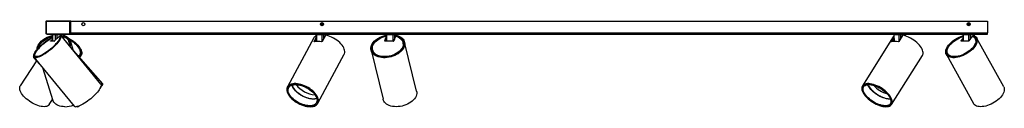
# Model space of a CAD drawing. Header units: millimetres. Extents: x 46 to 1127, y 402 to 825.
# Tile 1 of 5: x 46 to 360, y 402 to 429. Entities that reach past the tile are written whole.
import ezdxf

# ---------------------------------------------------------------- set-up
doc = ezdxf.new("R2010")
doc.units = ezdxf.units.MM

msp = doc.modelspace()

# ---------------------------------------------------------------- linework, layer by layer
at = {"color": 7, "linetype": 'Continuous', "lineweight": 25}
for p, q in [((54.52, 429.38), (54.68, 429.38)), ((54.52, 429.38), (54.52, 425.68)), ((62.22, 429.38), (54.68, 429.38)), ((54.68, 429.38), (54.68, 425.68)), ((54.68, 429.28), (54.68, 425.64)), ((62.36, 429.28), (54.68, 429.28)), ((62.22, 425.68), (62.22, 429.38)), ((62.38, 429.38), (62.22, 429.38)), ((62.36, 425.64), (62.36, 429.28)), ((62.48, 429.38), (62.38, 429.38)), ((62.38, 425.68), (62.38, 429.38)), ((62.48, 429.38), (354.48, 429.38)), ((62.48, 425.68), (62.48, 429.38)), ((142.39, 428.7), (142.25, 428.52)), ((142.33, 428.3), (142.25, 428.52)), ((142.33, 428.3), (142.56, 428.27)), ((142.39, 428.7), (142.62, 428.67)), ((142.56, 428.27), (142.7, 428.45)), ((142.62, 428.67), (142.7, 428.45)), ((348.39, 428.7), (348.25, 428.52)), ((348.33, 428.3), (348.25, 428.52)), ((348.33, 428.3), (348.56, 428.27)), ((348.39, 428.7), (348.62, 428.67)), ((348.56, 428.27), (348.7, 428.45)), ((348.62, 428.67), (348.7, 428.45)), ((354.48, 429.38), (354.48, 425.68)), ((54.52, 425.68), (54.68, 425.68)), ((54.57, 425.48), (54.57, 425.44)), ((54.6, 425.44), (54.57, 425.44)), ((54.88, 425.44), (62.16, 425.44)), ((54.92, 425.28), (54.92, 425.44)), ((54.92, 425.44), (61.98, 425.44)), ((54.92, 425.28), (61.98, 425.28)), ((56.09, 423.15), (56.67, 423.71)), ((56.55, 425.08), (56.55, 424.89)), ((56.65, 425.08), (56.67, 423.08)), ((57.61, 425.08), (56.68, 425.08)), ((58.87, 424.67), (57.34, 423.15)), ((60.07, 425.08), (58.01, 425.08)), ((59.14, 424.35), (58.89, 424.64)), ((59.28, 424.96), (59.07, 424.75)), ((59.29, 424.95), (59.07, 424.74)), ((59.07, 424.74), (59.07, 424.74)), ((59.14, 424.35), (59.14, 424.34)), ((72.07, 409.35), (59.28, 424.96)), ((60.23, 423.8), (60.24, 425.08)), ((60.34, 424.9), (60.34, 425.08)), ((61.98, 425.28), (61.98, 425.44)), ((61.98, 425.28), (354.48, 425.28)), ((62.38, 425.68), (62.22, 425.68)), ((62.48, 425.67), (62.36, 425.59)), ((62.48, 425.68), (62.48, 425.67)), ((62.48, 425.68), (354.48, 425.68)), ((139.88, 424.08), (131.48, 408.48)), ((140.02, 422.99), (140.61, 424.07)), ((140.24, 422.91), (140.61, 423.61)), ((140.59, 425.08), (140.62, 422.97)), ((142.53, 425.08), (140.72, 425.08)), ((143.59, 424.85), (142.59, 422.99)), ((144.3, 425.08), (142.95, 425.08)), ((144.35, 424.81), (144.36, 425.08)), ((162.52, 423.15), (162.79, 424.07)), ((162.66, 423.08), (162.8, 423.55)), ((162.71, 424.74), (162.77, 424.95)), ((162.78, 425.08), (162.8, 423.08)), ((165.17, 425.08), (163, 425.08)), ((165.86, 424.67), (165.4, 423.15)), ((166.16, 425.08), (165.54, 425.08)), ((166.09, 424.9), (166.03, 424.69)), ((166.03, 424.62), (166.03, 424.64)), ((166.17, 424.95), (166.17, 425.08)), ((166.24, 424.95), (166.17, 424.74)), ((324.46, 424.41), (314.62, 408.8)), ((323.96, 422.99), (324.59, 423.98)), ((324.23, 422.94), (324.6, 423.52)), ((324.58, 424.58), (324.46, 424.41)), ((324.52, 423.4), (324.52, 423.37)), ((324.58, 425.08), (324.6, 422.99)), ((326.28, 425.08), (324.67, 425.08)), ((327.42, 424.85), (326.25, 422.99)), ((328.29, 425.08), (326.71, 425.08)), ((328.37, 424.74), (328.37, 425.08)), ((346.12, 423.15), (346.61, 423.85)), ((346.59, 425.08), (346.61, 423.08)), ((348.49, 425.08), (346.71, 425.08)), ((349.53, 424.67), (348.49, 423.15)), ((350.3, 425.08), (348.91, 425.08)), ((349.89, 424.94), (349.75, 424.73)), ((349.82, 424.55), (349.77, 424.64)), ((349.96, 424.95), (349.81, 424.74)), ((350.36, 424.76), (350.36, 425.08)), ((350.7, 423.6), (350.54, 423.89)), ((359.61, 408.53), (350.98, 424.14)), ((354.48, 425.28), (354.48, 425.68)), ((57.23, 423.08), (56.07, 423.08)), ((56.09, 423.15), (56.14, 423.09)), ((56.57, 423.08), (56.67, 423.18)), ((61.99, 422.68), (61.89, 422.98)), ((63.37, 419.97), (62.37, 423.13)), ((158.59, 421.25), (158.58, 421.25)), ((158.6, 420.29), (158.67, 419.99)), ((165.29, 423.08), (162.59, 423.08)), ((168.38, 422.36), (168.31, 422.66)), ((168.38, 421.25), (168.36, 421.25)), ((172.61, 407.17), (168.8, 422.78)), ((346.12, 423.15), (346.16, 423.09)), ((348.36, 423.08), (346.16, 423.08)), ((346.44, 423.08), (346.61, 423.32)), ((50.63, 417.83), (53.56, 414.53)), ((50.77, 417.99), (63.56, 402.38)), ((51.16, 418.3), (51.4, 418.01)), ((51.41, 418), (51.4, 418.01)), ((72.68, 409.51), (63.34, 420.07)), ((65.16, 418.45), (65.35, 418.75)), ((65.34, 417.81), (65.77, 418.48)), ((141.16, 403.26), (149.57, 418.87)), ((158.11, 420.17), (161.93, 404.56)), ((323.92, 402.93), (333.76, 418.54)), ((341.35, 418.81), (349.99, 403.2)), ((341.79, 419.05), (341.95, 418.75)), ((51.56, 416.78), (46.42, 408.86)), ((53.52, 414.63), (56.82, 404.21)), ((72.56, 409.41), (72.52, 409.45)), ((131.74, 408.62), (131.62, 408.4)), ((131.66, 408.48), (131.69, 408.55)), ((314.87, 408.9), (314.75, 408.72)), ((314.82, 408.83), (314.84, 408.87)), ((55.64, 402.87), (56.72, 404.53)), ((141.02, 403.34), (141.14, 403.55)), ((323.79, 403.02), (323.91, 403.21)), ((323.89, 403.16), (323.86, 403.13))]:
    msp.add_line(p, q, dxfattribs=at)
at = {"color": 8, "linetype": 'Continuous', "lineweight": 25}
for p, q in [((56.65, 425.08), (56.64, 425.08)), ((56.64, 425.08), (56.64, 424.91)), ((56.68, 425.08), (56.7, 423.08)), ((57.62, 423.43), (57.61, 425.08)), ((58.01, 425.08), (58.02, 423.82)), ((60.06, 424.01), (60.07, 425.08)), ((60.26, 425.08), (60.24, 425.08)), ((60.26, 424.93), (60.26, 425.08)), ((62.38, 425.68), (62.48, 425.68)), ((140.72, 425.08), (140.74, 422.98)), ((142.52, 422.92), (142.53, 425.08)), ((142.95, 425.08), (142.94, 423.65)), ((144.29, 424.83), (144.3, 425.08)), ((163, 425.08), (163.02, 423.08)), ((165.16, 423.08), (165.17, 425.08)), ((165.54, 425.08), (165.54, 423.59)), ((166.16, 424.95), (166.16, 425.08)), ((324.67, 425.08), (324.69, 422.99)), ((326.28, 423.04), (326.28, 425.08)), ((326.71, 425.08), (326.71, 423.71)), ((328.28, 424.77), (328.29, 425.08)), ((346.71, 425.08), (346.73, 423.08)), ((348.48, 423.14), (348.49, 425.08)), ((348.91, 425.08), (348.91, 423.76)), ((350.29, 424.8), (350.3, 425.08)), ((56.14, 423.09), (56.14, 423.08)), ((140.02, 422.99), (140.09, 422.88)), ((162.52, 423.15), (162.53, 423.1)), ((323.96, 422.99), (324.04, 422.89)), ((346.16, 423.09), (346.16, 423.08))]:
    msp.add_line(p, q, dxfattribs=at)
at = {"color": 7, "linetype": 'Continuous', "lineweight": 25, "flags": 128}
for points in [[(59.29, 424.95), (59.36, 424.79), (59.39, 424.59), (59.35, 424.34), (59.26, 424.06), (59.11, 423.74), (58.91, 423.4), (58.66, 423.02), (58.36, 422.63), (58.02, 422.23), (57.63, 421.81), (57.22, 421.39), (56.77, 420.97), (56.3, 420.55), (55.82, 420.15), (55.32, 419.77), (54.82, 419.41), (54.32, 419.07), (53.84, 418.77), (53.36, 418.5), (52.91, 418.27), (52.49, 418.09), (52.1, 417.94), (51.75, 417.85), (51.44, 417.8), (51.18, 417.8), (50.97, 417.85), (50.81, 417.94), (50.71, 418.09), (50.66, 418.27), (50.68, 418.5), (50.74, 418.77), (50.87, 419.07), (51.05, 419.41), (51.28, 419.77), (51.56, 420.15), (51.89, 420.55), (52.25, 420.97), (52.66, 421.39), (53.09, 421.81), (53.55, 422.23), (54.03, 422.63), (54.52, 423.02), (55.02, 423.4), (55.52, 423.74), (56.02, 424.06), (56.49, 424.34), (56.66, 424.43)], [(59.07, 424.74), (59.14, 424.58), (59.15, 424.37), (59.1, 424.13), (59, 423.85), (58.85, 423.54), (58.64, 423.2), (58.39, 422.84), (58.09, 422.46), (57.75, 422.07), (57.37, 421.67), (56.96, 421.26), (56.53, 420.86), (56.07, 420.47), (55.6, 420.09), (55.13, 419.73), (54.65, 419.39), (54.17, 419.08), (53.71, 418.81), (53.27, 418.56), (52.85, 418.36), (52.46, 418.2), (52.1, 418.09), (51.78, 418.02), (51.51, 417.99), (51.28, 418.02), (51.11, 418.09), (50.98, 418.2), (50.92, 418.36), (50.9, 418.56), (50.94, 418.81), (51.04, 419.08), (51.19, 419.39), (51.4, 419.73), (51.65, 420.09), (51.95, 420.47), (52.28, 420.86), (52.66, 421.26), (53.07, 421.67), (53.5, 422.07), (53.96, 422.46), (54.43, 422.84), (54.9, 423.2), (55.38, 423.54), (55.86, 423.85), (56.32, 424.13), (56.66, 424.32)], [(58.87, 424.67), (58.96, 424.52), (58.99, 424.33), (58.96, 424.1), (58.88, 423.83), (58.74, 423.53), (58.54, 423.2), (58.3, 422.84), (58, 422.46), (57.67, 422.07), (57.29, 421.67), (56.88, 421.27), (56.45, 420.87), (55.99, 420.47), (55.52, 420.1), (55.05, 419.74), (54.57, 419.41), (54.1, 419.11), (53.64, 418.84), (53.2, 418.61), (52.79, 418.42), (52.41, 418.28), (52.07, 418.18), (51.77, 418.13), (51.52, 418.13), (51.33, 418.18), (51.18, 418.28), (51.09, 418.42), (51.06, 418.61), (51.08, 418.84), (51.17, 419.11), (51.31, 419.41), (51.5, 419.74), (51.74, 420.1), (52.04, 420.47), (52.37, 420.87), (52.75, 421.27), (53.15, 421.67), (53.59, 422.07), (54.05, 422.46), (54.52, 422.84), (54.99, 423.2), (55.47, 423.53), (55.94, 423.83), (56.4, 424.1), (56.66, 424.24)], [(51.78, 420.43), (51.78, 420.55), (51.83, 420.97), (51.94, 421.39), (52.13, 421.81), (52.38, 422.23), (52.69, 422.63), (53.06, 423.02), (53.49, 423.4), (53.96, 423.74), (54.47, 424.06), (55.02, 424.34), (55.59, 424.59), (56.19, 424.79), (56.64, 424.91)], [(52.08, 420.78), (52.09, 420.86), (52.18, 421.26), (52.34, 421.67), (52.56, 422.07), (52.84, 422.46), (53.18, 422.84), (53.58, 423.2), (54.02, 423.54), (54.5, 423.85), (55.02, 424.13), (55.57, 424.37), (56.13, 424.58), (56.65, 424.72)], [(52.31, 421.03), (52.37, 421.27), (52.53, 421.67), (52.75, 422.07), (53.04, 422.46), (53.39, 422.84), (53.79, 423.2), (54.24, 423.53), (54.73, 423.83), (55.26, 424.1), (55.81, 424.33), (56.38, 424.52), (56.65, 424.59)], [(58.01, 425.08), (58.01, 425.12), (58.02, 425.15), (58.03, 425.19), (58.04, 425.22), (58.05, 425.24), (58.06, 425.26), (58.08, 425.27), (58.09, 425.28)], [(60.07, 425.08), (60.07, 425.12), (60.07, 425.15), (60.08, 425.19), (60.09, 425.22), (60.1, 425.24), (60.12, 425.26), (60.13, 425.27), (60.15, 425.28)], [(60.24, 424.69), (60.54, 424.58), (60.95, 424.37), (61.31, 424.13), (61.61, 423.85), (61.85, 423.54), (62.02, 423.2), (62.14, 422.84), (62.18, 422.46), (62.15, 422.07), (62.06, 421.67), (62.04, 421.59)], [(60.24, 424.52), (60.25, 424.52), (60.67, 424.33), (61.05, 424.1), (61.36, 423.83), (61.62, 423.53), (61.81, 423.2), (61.93, 422.84), (61.98, 422.46), (61.96, 422.07), (61.9, 421.76)], [(60.26, 424.93), (60.65, 424.79), (61.09, 424.59), (61.47, 424.34), (61.8, 424.06), (62.07, 423.74), (62.27, 423.4), (62.4, 423.02), (62.46, 422.63), (62.46, 422.23), (62.38, 421.81), (62.24, 421.39), (62.23, 421.36)], [(61.8, 424.06), (61.8, 424.06), (62.34, 423.74), (62.87, 423.4), (63.37, 423.02), (63.85, 422.63), (64.29, 422.23), (64.69, 421.81), (65.04, 421.39), (65.34, 420.97), (65.59, 420.55), (65.77, 420.15), (65.9, 419.77), (65.97, 419.41), (65.97, 419.07), (65.91, 418.77), (65.78, 418.5), (65.6, 418.27), (65.36, 418.09), (65.18, 417.99)], [(62.06, 423.75), (62.4, 423.54), (62.9, 423.2), (63.38, 422.84), (63.82, 422.46), (64.23, 422.07), (64.6, 421.67), (64.92, 421.26), (65.2, 420.86), (65.41, 420.47), (65.57, 420.09), (65.67, 419.73), (65.71, 419.39), (65.69, 419.08), (65.61, 418.81), (65.46, 418.56), (65.26, 418.36), (65.01, 418.2), (64.99, 418.2)], [(62.17, 423.57), (62.24, 423.53), (62.75, 423.2), (63.23, 422.84), (63.68, 422.46), (64.09, 422.07), (64.46, 421.67), (64.78, 421.27), (65.05, 420.87), (65.27, 420.47), (65.42, 420.1), (65.51, 419.74), (65.54, 419.41), (65.5, 419.11), (65.4, 418.84), (65.24, 418.61), (65.02, 418.42), (64.87, 418.34)], [(140.6, 425.28), (140.62, 425.27), (140.64, 425.26), (140.66, 425.24), (140.68, 425.22), (140.69, 425.19), (140.71, 425.15), (140.71, 425.12), (140.72, 425.08)], [(142.41, 425.28), (142.43, 425.27), (142.45, 425.26), (142.47, 425.24), (142.49, 425.22), (142.51, 425.19), (142.52, 425.15), (142.52, 425.12), (142.53, 425.08)], [(149.57, 418.87), (149.66, 419.07), (149.74, 419.41), (149.76, 419.77), (149.72, 420.15), (149.6, 420.55), (149.43, 420.97), (149.19, 421.39), (148.89, 421.81), (148.54, 422.23), (148.14, 422.63), (147.69, 423.02), (147.21, 423.4), (146.69, 423.74), (146.14, 424.06), (145.58, 424.34), (145.01, 424.59), (144.43, 424.79), (143.86, 424.95)], [(166.24, 424.95), (166.75, 424.79), (167.22, 424.59), (167.64, 424.34), (168, 424.06), (168.31, 423.74), (168.55, 423.4), (168.72, 423.02), (168.83, 422.63), (168.86, 422.23), (168.83, 421.81), (168.72, 421.39), (168.55, 420.97), (168.3, 420.55), (168, 420.15), (167.63, 419.77), (167.21, 419.41), (166.74, 419.07), (166.23, 418.77), (165.68, 418.5), (165.1, 418.27), (164.5, 418.09), (163.89, 417.94), (163.27, 417.85), (162.65, 417.8), (162.04, 417.8), (161.46, 417.85), (160.89, 417.94), (160.37, 418.09), (159.88, 418.27), (159.44, 418.5), (159.05, 418.77), (158.72, 419.07), (158.45, 419.41), (158.25, 419.77), (158.12, 420.15), (158.05, 420.55), (158.06, 420.97), (158.14, 421.39), (158.28, 421.81), (158.5, 422.23), (158.78, 422.63), (159.12, 423.02), (159.52, 423.4), (159.97, 423.74), (160.47, 424.06), (161, 424.34), (161.57, 424.59), (162.16, 424.79), (162.77, 424.95)], [(166.17, 424.74), (166.66, 424.58), (167.1, 424.37), (167.49, 424.13), (167.82, 423.85), (168.1, 423.54), (168.32, 423.2), (168.47, 422.84), (168.55, 422.46), (168.57, 422.07), (168.51, 421.67), (168.39, 421.26), (168.2, 420.86), (167.94, 420.47), (167.63, 420.09), (167.26, 419.73), (166.84, 419.39), (166.37, 419.08), (165.86, 418.81), (165.32, 418.56), (164.76, 418.36), (164.18, 418.2), (163.59, 418.09), (162.99, 418.02), (162.41, 417.99), (161.83, 418.02), (161.28, 418.09), (160.76, 418.2), (160.27, 418.36), (159.83, 418.56), (159.44, 418.81), (159.1, 419.08), (158.82, 419.39), (158.6, 419.73), (158.45, 420.09), (158.36, 420.47), (158.34, 420.86), (158.4, 421.26), (158.52, 421.67), (158.7, 422.07), (158.95, 422.46), (159.27, 422.84), (159.63, 423.2), (160.05, 423.54), (160.52, 423.85), (161.02, 424.13), (161.56, 424.37), (162.13, 424.58), (162.71, 424.74)], [(165.86, 424.67), (166.36, 424.52), (166.82, 424.33), (167.22, 424.1), (167.58, 423.83), (167.87, 423.53), (168.1, 423.2), (168.26, 422.84), (168.35, 422.46), (168.37, 422.07), (168.32, 421.67), (168.2, 421.27), (168, 420.87), (167.75, 420.47), (167.43, 420.1), (167.05, 419.74), (166.62, 419.41), (166.14, 419.11), (165.63, 418.84), (165.08, 418.61), (164.51, 418.42), (163.92, 418.28), (163.33, 418.18), (162.74, 418.13), (162.16, 418.13), (161.6, 418.18), (161.06, 418.28), (160.56, 418.42), (160.1, 418.61), (159.69, 418.84), (159.34, 419.11), (159.05, 419.41), (158.82, 419.74), (158.65, 420.1), (158.56, 420.47), (158.54, 420.87), (158.59, 421.27), (158.71, 421.67), (158.9, 422.07), (159.16, 422.46), (159.48, 422.84), (159.85, 423.2), (160.28, 423.53), (160.76, 423.83), (161.27, 424.1), (161.82, 424.33), (162.39, 424.52), (162.79, 424.62)], [(324.53, 423.41), (324.51, 423.23), (324.51, 422.98)], [(333.76, 418.54), (333.87, 418.77), (333.95, 419.07), (333.96, 419.41), (333.91, 419.77), (333.8, 420.15), (333.63, 420.55), (333.39, 420.97), (333.1, 421.39), (332.76, 421.81), (332.37, 422.23), (331.93, 422.63), (331.46, 423.02), (330.96, 423.4), (330.44, 423.74), (329.89, 424.06), (329.34, 424.34), (328.78, 424.59), (328.23, 424.79), (327.69, 424.95)], [(349.96, 424.95), (350.31, 424.79), (350.6, 424.59), (350.84, 424.34), (351.02, 424.06), (351.13, 423.74), (351.18, 423.4), (351.16, 423.02), (351.07, 422.63), (350.92, 422.23), (350.71, 421.81), (350.44, 421.39), (350.11, 420.97), (349.74, 420.55), (349.31, 420.15), (348.84, 419.77), (348.34, 419.41), (347.81, 419.07), (347.26, 418.77), (346.69, 418.5), (346.12, 418.27), (345.54, 418.09), (344.98, 417.94), (344.43, 417.85), (343.9, 417.8), (343.41, 417.8), (342.95, 417.85), (342.53, 417.94), (342.16, 418.09), (341.84, 418.27), (341.58, 418.5), (341.38, 418.77), (341.24, 419.07), (341.16, 419.41), (341.16, 419.77), (341.21, 420.15), (341.34, 420.55), (341.52, 420.97), (341.77, 421.39), (342.07, 421.81), (342.43, 422.23), (342.84, 422.63), (343.29, 423.02), (343.78, 423.4), (344.3, 423.74), (344.84, 424.06), (345.4, 424.34), (345.98, 424.59), (346.55, 424.79), (346.59, 424.8)], [(349.81, 424.74), (350.14, 424.58), (350.41, 424.37), (350.63, 424.13), (350.78, 423.85), (350.87, 423.54), (350.9, 423.2), (350.87, 422.84), (350.77, 422.46), (350.61, 422.07), (350.39, 421.67), (350.11, 421.26), (349.78, 420.86), (349.4, 420.47), (348.98, 420.09), (348.52, 419.73), (348.03, 419.39), (347.51, 419.08), (346.98, 418.81), (346.43, 418.56), (345.88, 418.36), (345.33, 418.2), (344.8, 418.09), (344.28, 418.02), (343.79, 417.99), (343.33, 418.02), (342.91, 418.09), (342.53, 418.2), (342.2, 418.36), (341.93, 418.56), (341.71, 418.81), (341.55, 419.08), (341.46, 419.39), (341.42, 419.73), (341.46, 420.09), (341.55, 420.47), (341.71, 420.86), (341.93, 421.26), (342.2, 421.67), (342.53, 422.07), (342.91, 422.46), (343.33, 422.84), (343.79, 423.2), (344.28, 423.54), (344.79, 423.85), (345.33, 424.13), (345.88, 424.37), (346.43, 424.58), (346.6, 424.63)], [(349.53, 424.67), (349.87, 424.52), (350.16, 424.33), (350.4, 424.1), (350.57, 423.83), (350.68, 423.53), (350.72, 423.2), (350.7, 422.84), (350.61, 422.46), (350.45, 422.07), (350.24, 421.67), (349.96, 421.27), (349.63, 420.87), (349.25, 420.47), (348.82, 420.1), (348.35, 419.74), (347.86, 419.41), (347.33, 419.11), (346.8, 418.84), (346.25, 418.61), (345.7, 418.42), (345.16, 418.28), (344.63, 418.18), (344.12, 418.13), (343.65, 418.13), (343.21, 418.18), (342.81, 418.28), (342.46, 418.42), (342.17, 418.61), (341.93, 418.84), (341.76, 419.11), (341.65, 419.41), (341.61, 419.74), (341.63, 420.1), (341.72, 420.47), (341.87, 420.87), (342.09, 421.27), (342.36, 421.67), (342.69, 422.07), (343.07, 422.46), (343.5, 422.84), (343.96, 423.2), (344.46, 423.53), (344.98, 423.83), (345.52, 424.1), (346.07, 424.33), (346.6, 424.51)], [(346.71, 425.08), (346.7, 425.12), (346.7, 425.15), (346.68, 425.19), (346.67, 425.22), (346.65, 425.24), (346.63, 425.26), (346.61, 425.27), (346.58, 425.28)], [(348.49, 425.08), (348.49, 425.12), (348.48, 425.15), (348.47, 425.19), (348.45, 425.22), (348.43, 425.24), (348.41, 425.26), (348.39, 425.27), (348.36, 425.28)], [(56.07, 423.08), (56.06, 423.08), (56.06, 423.08), (56.06, 423.09), (56.06, 423.1), (56.06, 423.11), (56.07, 423.12), (56.08, 423.13), (56.09, 423.15)], [(162.59, 423.08), (162.57, 423.08), (162.56, 423.08), (162.54, 423.09), (162.53, 423.1), (162.52, 423.11), (162.52, 423.12), (162.51, 423.13), (162.52, 423.15)], [(346.16, 423.08), (346.14, 423.08), (346.13, 423.08), (346.12, 423.09), (346.11, 423.1), (346.11, 423.11), (346.11, 423.12), (346.12, 423.13), (346.12, 423.15)], [(65.16, 418.45), (65.05, 418.31), (64.97, 418.23)], [(53.97, 402.19), (53.52, 402.21), (53.03, 402.28), (52.52, 402.4), (51.99, 402.57), (51.45, 402.77), (50.9, 403.02), (50.35, 403.3), (49.81, 403.62), (49.29, 403.97), (48.78, 404.34), (48.31, 404.73), (47.88, 405.14), (47.48, 405.55), (47.13, 405.97), (46.84, 406.39), (46.59, 406.8), (46.41, 407.2), (46.28, 407.59), (46.22, 407.95), (46.22, 408.28), (46.28, 408.58), (46.4, 408.85), (46.42, 408.86)], [(72.07, 409.35), (72.13, 409.26), (72.17, 409.07), (72.16, 408.85), (72.09, 408.58), (71.97, 408.28), (71.79, 407.95), (71.57, 407.59), (71.29, 407.2), (70.96, 406.8), (70.6, 406.39), (70.2, 405.97), (69.77, 405.55), (69.31, 405.14), (68.83, 404.73), (68.34, 404.34), (67.84, 403.97), (67.35, 403.62), (66.86, 403.3), (66.38, 403.02), (65.92, 402.77), (65.48, 402.57), (65.08, 402.4), (64.71, 402.28), (64.38, 402.21), (64.09, 402.19)], [(71.99, 408.31), (72.21, 408.58), (72.41, 408.85), (72.56, 409.07), (72.66, 409.26), (72.7, 409.4), (72.69, 409.49), (72.63, 409.54), (72.51, 409.54), (72.35, 409.49), (72.13, 409.4), (72.06, 409.36)], [(72.03, 408.4), (72.2, 408.62), (72.38, 408.86), (72.5, 409.07), (72.58, 409.24), (72.6, 409.36), (72.56, 409.43), (72.48, 409.45), (72.33, 409.43), (72.14, 409.36), (72.07, 409.33)], [(72.09, 409.33), (72.13, 409.34), (72.32, 409.42), (72.46, 409.44), (72.55, 409.42), (72.58, 409.35), (72.56, 409.23), (72.49, 409.06), (72.36, 408.86), (72.19, 408.61), (72.03, 408.41)], [(72.14, 409.23), (72.21, 409.24), (72.31, 409.23), (72.35, 409.17), (72.35, 409.07), (72.29, 408.92), (72.18, 408.73), (72.11, 408.63)], [(138.76, 402.19), (139.25, 402.21), (139.7, 402.28), (140.1, 402.4), (140.46, 402.57), (140.76, 402.77), (141, 403.02), (141.18, 403.3), (141.3, 403.62), (141.36, 403.97), (141.35, 404.34), (141.27, 404.73), (141.13, 405.14), (140.92, 405.55), (140.66, 405.97), (140.34, 406.39), (139.96, 406.8), (139.54, 407.2), (139.08, 407.59), (138.58, 407.95), (138.05, 408.28), (137.5, 408.58), (136.93, 408.85), (136.36, 409.07), (135.78, 409.26), (135.22, 409.4), (134.66, 409.49), (134.13, 409.54), (133.63, 409.54), (133.16, 409.49), (132.73, 409.4), (132.35, 409.26), (132.02, 409.07), (131.75, 408.85), (131.54, 408.58), (131.39, 408.28), (131.3, 407.95), (131.28, 407.59), (131.33, 407.2), (131.44, 406.8), (131.61, 406.39), (131.84, 405.97), (132.14, 405.55), (132.49, 405.14), (132.88, 404.73), (133.33, 404.34), (133.81, 403.97), (134.32, 403.62), (134.86, 403.3), (135.42, 403.02), (135.99, 402.77), (136.57, 402.57), (137.14, 402.4), (137.7, 402.28), (138.25, 402.21), (138.76, 402.19)], [(138.7, 402.28), (139.19, 402.31), (139.63, 402.38), (140.03, 402.5), (140.38, 402.66), (140.67, 402.87), (140.91, 403.12), (141.08, 403.41), (141.19, 403.73), (141.23, 404.07), (141.21, 404.45), (141.12, 404.84), (140.96, 405.25), (140.75, 405.66), (140.47, 406.08), (140.14, 406.49), (139.75, 406.9), (139.32, 407.29), (138.85, 407.66), (138.34, 408.01), (137.81, 408.33), (137.26, 408.62), (136.69, 408.86), (136.12, 409.07), (135.55, 409.24), (134.99, 409.36), (134.45, 409.43), (133.94, 409.45), (133.46, 409.43), (133.01, 409.36), (132.61, 409.24), (132.26, 409.07), (131.97, 408.86), (131.73, 408.62), (131.56, 408.33), (131.45, 408.01), (131.41, 407.66), (131.43, 407.29), (131.52, 406.9), (131.68, 406.49), (131.89, 406.08), (132.17, 405.66), (132.5, 405.25), (132.89, 404.84), (133.32, 404.45), (133.79, 404.07), (134.3, 403.73), (134.83, 403.41), (135.38, 403.12), (135.95, 402.87), (136.52, 402.66), (137.09, 402.5), (137.65, 402.38), (138.19, 402.31), (138.7, 402.28)], [(141.1, 404.85), (141.19, 404.46), (141.21, 404.09), (141.17, 403.74), (141.06, 403.42), (140.89, 403.13), (140.66, 402.89), (140.37, 402.68), (140.02, 402.51), (139.62, 402.39), (139.18, 402.32), (138.7, 402.29), (138.19, 402.32), (137.65, 402.39), (137.09, 402.51), (136.53, 402.67), (135.96, 402.88), (135.39, 403.13), (134.84, 403.41), (134.31, 403.73), (133.81, 404.08), (133.34, 404.45), (132.91, 404.84), (132.52, 405.24), (132.19, 405.65), (131.91, 406.07), (131.7, 406.48), (131.54, 406.89), (131.45, 407.28), (131.43, 407.65), (131.47, 408), (131.58, 408.32), (131.75, 408.6), (131.98, 408.85), (132.27, 409.06), (132.62, 409.22), (133.02, 409.34), (133.46, 409.42), (133.94, 409.44), (134.45, 409.42), (134.99, 409.35), (135.55, 409.23), (136.11, 409.06), (136.68, 408.86), (137.25, 408.61), (137.8, 408.32), (138.33, 408.01), (138.83, 407.66), (139.3, 407.29), (139.73, 406.9), (140.12, 406.49), (140.45, 406.08), (140.73, 405.67), (140.94, 405.25), (141.1, 404.85)], [(140.83, 404.91), (140.92, 404.53), (140.94, 404.17), (140.89, 403.84), (140.79, 403.54), (140.62, 403.26), (140.39, 403.03), (140.1, 402.83), (139.76, 402.68), (139.37, 402.57), (138.94, 402.51), (138.47, 402.5), (137.97, 402.53), (137.45, 402.61), (136.91, 402.73), (136.36, 402.9), (135.82, 403.11), (135.28, 403.36), (134.75, 403.65), (134.25, 403.96), (133.78, 404.31), (133.34, 404.67), (132.94, 405.05), (132.59, 405.45), (132.3, 405.84), (132.06, 406.24), (131.88, 406.64), (131.76, 407.02), (131.7, 407.39), (131.72, 407.73), (131.79, 408.05), (131.93, 408.34), (132.13, 408.59), (132.39, 408.81), (132.71, 408.98), (133.07, 409.11), (133.48, 409.2), (133.93, 409.24), (134.42, 409.23), (134.93, 409.17), (135.46, 409.07), (136, 408.92), (136.55, 408.73), (137.09, 408.5), (137.63, 408.23), (138.14, 407.93), (138.63, 407.6), (139.09, 407.25), (139.51, 406.88), (139.88, 406.49), (140.2, 406.09), (140.47, 405.69), (140.68, 405.29), (140.83, 404.91)], [(322.13, 402.19), (322.56, 402.21), (322.95, 402.28), (323.29, 402.4), (323.57, 402.57), (323.8, 402.77), (323.97, 403.02), (324.08, 403.3), (324.13, 403.62), (324.11, 403.97), (324.03, 404.34), (323.89, 404.73), (323.69, 405.14), (323.43, 405.55), (323.11, 405.97), (322.75, 406.39), (322.34, 406.8), (321.89, 407.2), (321.41, 407.59), (320.9, 407.95), (320.36, 408.28), (319.82, 408.58), (319.26, 408.85), (318.71, 409.07), (318.16, 409.26), (317.63, 409.4), (317.12, 409.49), (316.64, 409.54), (316.19, 409.54), (315.78, 409.49), (315.42, 409.4), (315.11, 409.26), (314.85, 409.07), (314.65, 408.85), (314.51, 408.58), (314.43, 408.28), (314.41, 407.95), (314.46, 407.59), (314.57, 407.2), (314.74, 406.8), (314.98, 406.39), (315.26, 405.97), (315.6, 405.55), (315.99, 405.14), (316.42, 404.73), (316.89, 404.34), (317.38, 403.97), (317.91, 403.62), (318.45, 403.3), (319, 403.02), (319.55, 402.77), (320.11, 402.57), (320.65, 402.4), (321.17, 402.28), (321.67, 402.21), (322.13, 402.19)], [(322.06, 402.28), (322.48, 402.31), (322.87, 402.38), (323.2, 402.5), (323.48, 402.66), (323.7, 402.87), (323.87, 403.12), (323.97, 403.41), (324.01, 403.73), (323.98, 404.07), (323.89, 404.45), (323.74, 404.84), (323.52, 405.25), (323.25, 405.66), (322.93, 406.08), (322.56, 406.49), (322.14, 406.9), (321.68, 407.29), (321.19, 407.66), (320.67, 408.01), (320.14, 408.33), (319.59, 408.62), (319.04, 408.86), (318.5, 409.07), (317.96, 409.24), (317.44, 409.36), (316.94, 409.43), (316.48, 409.45), (316.06, 409.43), (315.67, 409.36), (315.34, 409.24), (315.06, 409.07), (314.84, 408.86), (314.67, 408.62), (314.57, 408.33), (314.54, 408.01), (314.56, 407.66), (314.65, 407.29), (314.8, 406.9), (315.02, 406.49), (315.29, 406.08), (315.61, 405.66), (315.99, 405.25), (316.4, 404.84), (316.86, 404.45), (317.35, 404.07), (317.87, 403.73), (318.4, 403.41), (318.95, 403.12), (319.5, 402.87), (320.04, 402.66), (320.58, 402.5), (321.1, 402.38), (321.6, 402.31), (322.06, 402.28)], [(323.72, 404.85), (323.87, 404.46), (323.96, 404.09), (323.99, 403.74), (323.95, 403.42), (323.85, 403.13), (323.69, 402.89), (323.47, 402.68), (323.19, 402.51), (322.86, 402.39), (322.48, 402.32), (322.05, 402.29), (321.59, 402.32), (321.1, 402.39), (320.58, 402.51), (320.05, 402.67), (319.5, 402.88), (318.95, 403.13), (318.41, 403.41), (317.88, 403.73), (317.36, 404.08), (316.88, 404.45), (316.42, 404.84), (316, 405.24), (315.63, 405.65), (315.31, 406.07), (315.04, 406.48), (314.82, 406.89), (314.67, 407.28), (314.58, 407.65), (314.55, 408), (314.59, 408.32), (314.69, 408.6), (314.85, 408.85), (315.07, 409.06), (315.35, 409.22), (315.68, 409.34), (316.06, 409.42), (316.49, 409.44), (316.95, 409.42), (317.44, 409.35), (317.96, 409.23), (318.49, 409.06), (319.04, 408.86), (319.59, 408.61), (320.13, 408.32), (320.66, 408.01), (321.18, 407.66), (321.66, 407.29), (322.12, 406.9), (322.54, 406.49), (322.91, 406.08), (323.23, 405.67), (323.5, 405.25), (323.72, 404.85)], [(323.47, 404.91), (323.61, 404.53), (323.7, 404.17), (323.72, 403.84), (323.68, 403.54), (323.58, 403.26), (323.42, 403.03), (323.2, 402.83), (322.92, 402.68), (322.6, 402.57), (322.23, 402.51), (321.81, 402.5), (321.36, 402.53), (320.88, 402.61), (320.38, 402.73), (319.86, 402.9), (319.33, 403.11), (318.81, 403.36), (318.29, 403.65), (317.78, 403.96), (317.29, 404.31), (316.84, 404.67), (316.41, 405.05), (316.03, 405.45), (315.69, 405.84), (315.4, 406.24), (315.17, 406.64), (314.99, 407.02), (314.88, 407.39), (314.82, 407.73), (314.83, 408.05), (314.9, 408.34), (315.03, 408.59), (315.22, 408.81), (315.47, 408.98), (315.77, 409.11), (316.12, 409.2), (316.52, 409.24), (316.95, 409.23), (317.42, 409.17), (317.91, 409.07), (318.42, 408.92), (318.94, 408.73), (319.47, 408.5), (320, 408.23), (320.51, 407.93), (321.01, 407.6), (321.48, 407.25), (321.92, 406.88), (322.33, 406.49), (322.69, 406.09), (323, 405.69), (323.26, 405.29), (323.47, 404.91)], [(359.61, 408.53), (359.73, 408.28), (359.8, 407.95), (359.81, 407.59), (359.76, 407.2), (359.64, 406.8), (359.45, 406.39), (359.21, 405.97), (358.91, 405.55), (358.56, 405.14), (358.15, 404.73), (357.7, 404.34), (357.22, 403.97), (356.7, 403.62), (356.16, 403.3), (355.6, 403.02), (355.03, 402.77), (354.46, 402.57), (353.89, 402.4), (353.34, 402.28), (352.8, 402.21), (352.29, 402.19)], [(166.16, 402.19), (165.56, 402.21), (164.99, 402.28), (164.45, 402.4), (163.94, 402.57), (163.47, 402.77), (163.06, 403.02), (162.7, 403.3), (162.4, 403.62), (162.16, 403.97), (161.99, 404.34), (161.93, 404.56)], [(172.61, 407.17), (172.67, 406.8), (172.67, 406.39), (172.59, 405.97), (172.45, 405.55), (172.24, 405.14), (171.96, 404.73), (171.62, 404.34), (171.23, 403.97), (170.78, 403.62), (170.29, 403.3), (169.76, 403.02), (169.2, 402.77), (168.61, 402.57), (168, 402.4), (167.39, 402.28), (166.77, 402.21), (166.16, 402.19)], [(55.64, 402.87), (55.57, 402.77), (55.35, 402.57), (55.08, 402.4), (54.76, 402.28), (54.39, 402.21), (53.97, 402.19)], [(60.63, 402.19), (60.05, 402.21), (59.5, 402.28), (58.98, 402.4), (58.5, 402.57), (58.07, 402.77), (57.69, 403.02), (57.37, 403.3), (57.11, 403.62), (56.91, 403.97), (56.82, 404.21)], [(64.44, 402.22), (64.45, 402.21), (64.54, 402.19)], [(64.75, 402.3), (64.79, 402.31), (64.84, 402.32)], [(141.11, 403.48), (141.07, 403.42), (141.06, 403.41)], [(352.29, 402.19), (351.81, 402.21), (351.37, 402.28), (350.98, 402.4), (350.63, 402.57), (350.34, 402.77), (350.11, 403.02), (349.99, 403.2)]]:
    msp.add_lwpolyline(points, dxfattribs=at)
at = {"color": 8, "linetype": 'Continuous', "lineweight": 25, "flags": 128}
for points in [[(140.87, 404.77), (140.61, 404.71), (140.17, 404.65), (139.7, 404.63), (139.19, 404.66), (138.65, 404.74), (138.11, 404.87), (137.55, 405.05), (136.99, 405.26), (136.44, 405.51), (135.91, 405.8), (135.39, 406.13), (134.91, 406.48), (134.46, 406.85), (134.06, 407.24), (133.71, 407.64), (133.4, 408.04), (133.16, 408.45), (132.97, 408.85), (132.9, 409.06)], [(132.95, 409.08), (133, 408.91), (133.19, 408.51), (133.43, 408.1), (133.74, 407.7), (134.09, 407.3), (134.5, 406.91), (134.94, 406.54), (135.43, 406.19), (135.94, 405.86), (136.47, 405.57), (137.02, 405.32), (137.58, 405.1), (138.14, 404.93), (138.69, 404.8), (139.22, 404.72), (139.73, 404.69), (140.21, 404.7), (140.65, 404.77), (140.86, 404.82)], [(323.58, 404.64), (323.25, 404.63), (322.79, 404.66), (322.3, 404.74), (321.79, 404.87), (321.26, 405.05), (320.72, 405.26), (320.18, 405.51), (319.65, 405.8), (319.14, 406.13), (318.64, 406.48), (318.18, 406.85), (317.74, 407.24), (317.35, 407.64), (317.01, 408.04), (316.71, 408.45), (316.48, 408.85), (316.3, 409.22)], [(316.36, 409.23), (316.51, 408.91), (316.75, 408.51), (317.04, 408.1), (317.39, 407.7), (317.78, 407.3), (318.21, 406.91), (318.68, 406.54), (319.17, 406.19), (319.69, 405.86), (320.22, 405.57), (320.76, 405.32), (321.3, 405.1), (321.82, 404.93), (322.34, 404.8), (322.83, 404.72), (323.29, 404.69), (323.56, 404.69)]]:
    msp.add_lwpolyline(points, dxfattribs=at)
at = {"color": 7, "linetype": 'Continuous', "lineweight": 25}
for centre, radius in [((66.48, 428.48), 0.5), ((142.48, 428.48), 0.5), ((142.48, 428.48), 0.4), ((142.48, 428.48), 0.322), ((348.48, 428.48), 0.5), ((348.48, 428.48), 0.4), ((348.48, 428.48), 0.322)]:
    msp.add_circle(centre, radius, dxfattribs=at)
for centre, radius, start, end in [((54.92, 425.68), 0.4, 180, 270), ((54.92, 425.68), 0.24, 180, 270), ((54.88, 425.64), 0.2, 180, 270), ((56.35, 425.08), 0.2, 1.1873, 90), ((56.45, 425.08), 0.2, 0.9542, 90), ((56.49, 425.08), 0.191, 357.8984, 87.2071), ((57.42, 425.08), 0.191, 357.8984, 87.2071), ((60.44, 425.08), 0.2, 90, 179.6632), ((60.44, 425.1), 0.179, 100.6298, 187.3263), ((60.54, 425.08), 0.2, 90, 179.8316), ((61.98, 425.68), 0.4, 270, 0), ((61.98, 425.68), 0.24, 270, 0), ((62.16, 425.64), 0.2, 270, 0), ((141.43, 423.22), 1.77, 117.9614, 150.8876), ((140.39, 425.08), 0.2, 1.0353, 90), ((143.13, 425.09), 0.183, 96.9197, 185.1732), ((144.48, 425.09), 0.183, 96.9197, 185.1732), ((144.56, 425.08), 0.2, 90, 179.6788), ((162.58, 425.08), 0.2, 1.103, 90), ((162.78, 425.12), 0.227, 348.458, 42.1732), ((164.95, 425.12), 0.227, 348.458, 42.1732), ((165.74, 425.08), 0.196, 91.1047, 180.5883), ((166.35, 425.08), 0.196, 91.1047, 180.5883), ((166.37, 425.08), 0.2, 90, 179.9197), ((324.38, 425.08), 0.2, 1.1895, 90), ((324.49, 425.1), 0.178, 352.1489, 78.3145), ((326.11, 425.1), 0.178, 352.1489, 78.3145), ((326.88, 425.1), 0.178, 100.9707, 187.4998), ((328.46, 425.1), 0.178, 100.9707, 187.4998), ((328.57, 425.08), 0.2, 90, 179.8338), ((346.39, 425.08), 0.2, 1.0767, 90), ((349.09, 425.1), 0.182, 97.4641, 185.5217), ((350.48, 425.1), 0.182, 97.4641, 185.5217), ((350.56, 425.08), 0.2, 90, 179.7204), ((349.4, 422.89), 1.48, 1.9091, 28.6904), ((57.17, 423.29), 0.221, 284.6604, 318.3958), ((59.96, 422.06), 2.12, 347.4575, 17.0464), ((141.2, 417.77), 5.23, 77.6039, 102.3961), ((165.29, 423.2), 0.121, 266.2544, 333.5252), ((166.18, 421.85), 2.27, 340.1175, 13.1071), ((324.98, 418.85), 4.15, 76.0654, 103.9346), ((348.36, 423.25), 0.166, 273.0736, 323.4194), ((50.95, 417.94), 0.332, 141.1021, 199.6764), ((160.86, 420.55), 2.27, 194.3626, 227.3622), ((343.27, 419.5), 1.51, 209.5298, 235.7404), ((140.83, 414.24), 8.26, 217.2954, 266.0923), ((325.37, 415.54), 9.72, 222.3351, 253.207), ((60.57, 410.52), 8.33, 270.3998, 289.363), ((64.03, 402.84), 0.656, 224.3351, 275.7198), ((64.18, 404.07), 1.92, 280.817, 302.5634)]:
    msp.add_arc(centre, radius, start, end, dxfattribs=at)
at = {"color": 8, "linetype": 'Continuous', "lineweight": 25}
msp.add_arc((56.37, 425.08), 0.268, 359.9741, 22.3637, dxfattribs=at)
for centre, major_axis, ratio, start_param, end_param in [((56.85, 425.08), (0.3, -0.002), 0.000161, 2.336665, 3.141851), ((56.95, 425.08), (0.3, -0.002), 0.002882, 3.140156, 3.569026), ((59.94, 425.08), (0.3, 0.002), 0.002882, 0.001821, 1.143287), ((60.04, 425.08), (0.3, 0.002), 0.000161, 5.517393, 6.282875), ((140.89, 425.08), (0.3, -0.002), 0.001182, 2.212005, 3.143037), ((144.06, 425.08), (0.3, 0.002), 0.001182, 5.642053, 6.281359), ((163.08, 425.08), (0.3, -0.002), 0.004018, 1.845872, 3.141462), ((165.87, 425.08), (0.3, 0.002), 0.004018, 6.008186, 6.283294), ((324.88, 425.08), (0.3, -0.002), 0.000081, 2.346396, 3.141723), ((328.07, 425.08), (0.3, 0.002), 0.000081, 5.507662, 6.283028), ((346.89, 425.08), (0.3, -0.002), 0.001012, 2.232929, 3.142934), ((350.06, 425.08), (0.3, 0.002), 0.001012, 5.621129, 6.281517)]:
    msp.add_ellipse(centre, major_axis=major_axis, ratio=ratio, start_param=start_param, end_param=end_param, dxfattribs=at)
at = {"color": 7, "linetype": 'Continuous', "lineweight": 25}
for centre, major_axis, ratio, start_param, end_param in [((57.89, 425.08), (0.3, -0.001), 0.007705, 1.143524, 2.714244), ((142.71, 425.08), (0.3, 0), 0.008142, 0.641139, 2.211859), ((165.26, 425.08), (0.3, 0.001), 0.007178, 0.274867, 1.845587), ((326.49, 425.08), (0.3, 0), 0.008227, 0.775595, 2.346315), ((348.67, 425.08), (0.3, 0), 0.008165, 0.662073, 2.232793)]:
    msp.add_ellipse(centre, major_axis=major_axis, ratio=ratio, start_param=start_param, end_param=end_param, dxfattribs=at)
for points, knots in [([(59.28, 424.96), (59.28, 424.96), (59.28, 424.96), (59.28, 424.96), (59.29, 424.95)], [0, 0, 0, 0, 0.090266, 1, 1, 1, 1]), ([(62.48, 425.67), (62.43, 425.62), (62.39, 425.56), (62.34, 425.51), (62.33, 425.5)], [0, 0, 0, 0, 0.85536, 1, 1, 1, 1]), ([(143.86, 424.95), (143.83, 424.95), (143.79, 424.96), (143.71, 424.95), (143.65, 424.92), (143.61, 424.88), (143.59, 424.85), (143.59, 424.85)], [0, 0, 0, 0, 0.2294144, 0.4590976, 0.6811425, 0.892319, 1, 1, 1, 1]), ([(162.79, 424.74), (162.78, 424.74), (162.75, 424.75), (162.73, 424.74), (162.71, 424.74)], [0, 0, 0, 0, 0.275181, 1, 1, 1, 1]), ([(166.17, 424.74), (166.15, 424.74), (166.11, 424.75), (166.06, 424.74), (166.03, 424.71), (166.02, 424.67), (166.03, 424.64), (166.03, 424.64)], [0, 0, 0, 0, 0.231391, 0.46309, 0.685987, 0.896584, 1, 1, 1, 1]), ([(166.09, 424.9), (166.1, 424.91), (166.11, 424.93), (166.14, 424.95), (166.19, 424.96), (166.22, 424.95), (166.24, 424.95)], [0, 0, 0, 0, 0.207897, 0.481216, 0.765888, 1, 1, 1, 1]), ([(327.69, 424.95), (327.67, 424.95), (327.62, 424.96), (327.55, 424.95), (327.49, 424.92), (327.44, 424.88), (327.43, 424.85), (327.42, 424.85)], [0, 0, 0, 0, 0.229414, 0.459098, 0.681143, 0.892319, 1, 1, 1, 1]), ([(349.81, 424.74), (349.8, 424.74), (349.77, 424.75), (349.75, 424.74), (349.74, 424.71), (349.75, 424.67), (349.76, 424.64), (349.77, 424.64)], [0, 0, 0, 0, 0.231391, 0.46309, 0.685987, 0.896584, 1, 1, 1, 1]), ([(349.9, 424.94), (349.9, 424.95), (349.9, 424.96), (349.92, 424.96), (349.95, 424.95), (349.96, 424.95)], [0, 0, 0, 0, 0.151717, 0.617196, 1, 1, 1, 1]), ([(140.08, 422.88), (140.06, 422.88), (140.03, 422.87), (140.01, 422.89), (140, 422.92), (140.01, 422.95), (140.02, 422.98), (140.02, 422.99)], [0, 0, 0, 0, 0.224793, 0.449661, 0.671744, 0.885734, 1, 1, 1, 1]), ([(142.59, 422.99), (142.58, 422.97), (142.56, 422.94), (142.5, 422.9), (142.44, 422.88), (142.38, 422.87), (142.34, 422.88), (142.32, 422.88)], [0, 0, 0, 0, 0.204071, 0.407994, 0.616034, 0.832442, 1, 1, 1, 1]), ([(323.98, 422.88), (323.97, 422.88), (323.95, 422.87), (323.93, 422.89), (323.93, 422.92), (323.94, 422.95), (323.96, 422.98), (323.96, 422.99)], [0, 0, 0, 0, 0.2247926, 0.4496605, 0.6717436, 0.8857336, 1, 1, 1, 1]), ([(326.25, 422.99), (326.24, 422.97), (326.21, 422.94), (326.16, 422.9), (326.09, 422.88), (326.03, 422.87), (326, 422.88), (325.98, 422.88)], [0, 0, 0, 0, 0.204071, 0.407994, 0.616034, 0.832442, 1, 1, 1, 1])]:
    msp.add_open_spline(points, degree=3, knots=knots, dxfattribs=at)

doc.saveas('drawing.dxf')
